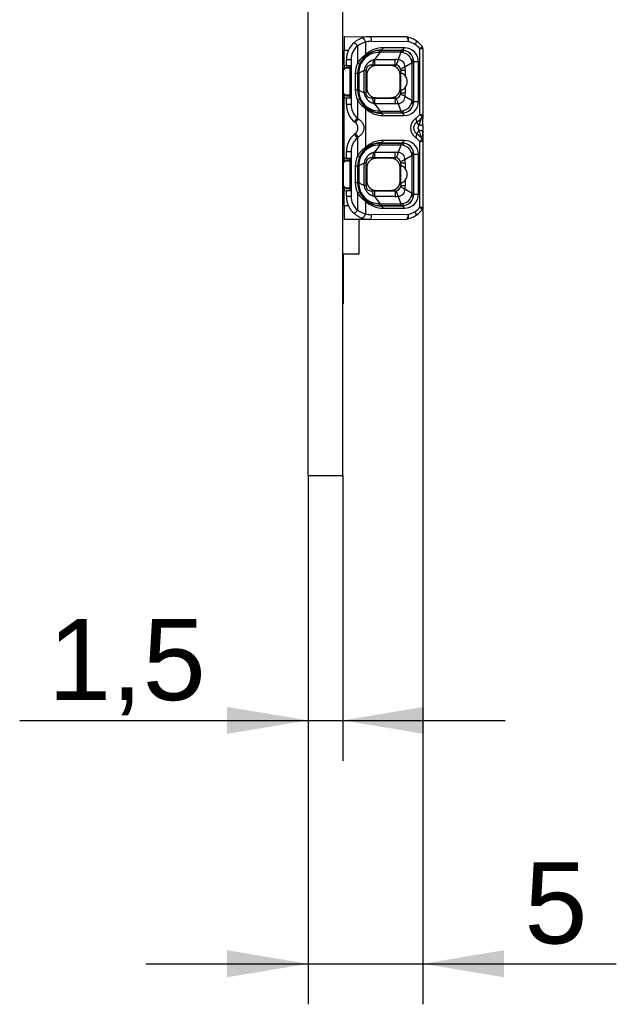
# Model space of a CAD drawing. Header units: millimetres. Extents: x 7 to 819, y 15 to 587.
# Tile 43 of 45: x 696 to 722, y 382 to 425. Entities that reach past the tile are written whole.
import ezdxf
from ezdxf.enums import TextEntityAlignment as Align

# ---------------------------------------------------------------- set-up
doc = ezdxf.new("R2010")
doc.units = ezdxf.units.MM
doc.layers.add('Default', color=7, linetype='Continuous')
doc.layers.add('RECLED_173X50MM_', color=7, linetype='Continuous')
doc.styles.add('SEACAD_Arial', font='arial.ttf')
doc.dimstyles.new('ISO', dxfattribs={"dimtxt": 3.5, "dimasz": 3.5, "dimexe": 1.75, "dimexo": 0, "dimgap": 0.875, "dimtad": 1, "dimtxsty": 'SEACAD_Arial', "dimblk1": '_SE_FILLED', "dimblk2": '_SE_FILLED', "dimsah": 1, "dimcen": 1.75, "dimadec": 0, "dimazin": 0, "dimtfac": 0.5, "dimtdec": 3, "dimtmove": 0, "dimatfit": 3, "dimfxl": 1, "dimarcsym": 0})

# ---------------------------------------------------------------- blocks, each defined once
blk = doc.blocks.new('SE6')
at = {"layer": 'RECLED_173X50MM_', "color": 7, "linetype": 'Continuous'}
for p, q in [((708.851, 405.066), (708.851, 454.566)), ((710.351, 405.066), (710.351, 454.566)), ((710.401, 424.016), (710.401, 423.415)), ((710.401, 424.016), (711.509, 424.006)), ((713.107, 423.992), (711.509, 424.006)), ((710.976, 423.61), (710.976, 422.856)), ((711.186, 423.955), (711.193, 423.956)), ((711.318, 423.765), (711.318, 423.21)), ((711.576, 423.806), (713.174, 423.792)), ((710.351, 423.266), (710.401, 423.266)), ((710.351, 423.191), (710.401, 423.191)), ((710.401, 422.77), (710.401, 423.415)), ((710.588, 423.414), (710.401, 423.415)), ((711.319, 423.208), (711.286, 423.136)), ((711.938, 423.329), (711.713, 423.016)), ((712.098, 423.528), (712.001, 423.428)), ((712.001, 423.428), (712.9, 423.426)), ((712.001, 423.417), (712.001, 423.428)), ((712.001, 423.417), (712.001, 423.332)), ((712.001, 423.417), (712.867, 423.417)), ((712.867, 423.332), (712.001, 423.332)), ((713.001, 423.526), (712.098, 423.528)), ((712.738, 423.009), (712.867, 423.332)), ((712.867, 423.332), (712.867, 423.417)), ((712.9, 423.417), (712.867, 423.417)), ((712.9, 423.425), (713.001, 423.526)), ((712.901, 423.417), (712.901, 423.426)), ((713.669, 420.65), (713.669, 423.481)), ((713.801, 423.481), (713.669, 423.481)), ((713.801, 423.481), (713.801, 420.65)), ((710.401, 422.77), (710.401, 422.591)), ((710.401, 422.77), (710.501, 422.769)), ((710.451, 422.641), (710.501, 422.691)), ((710.701, 423.006), (710.501, 423.006)), ((710.501, 422.769), (710.501, 423.006)), ((710.501, 422.769), (710.676, 422.766)), ((710.501, 422.691), (710.651, 422.691)), ((710.651, 422.641), (710.651, 422.691)), ((710.676, 421.366), (710.676, 422.766)), ((710.701, 423.006), (710.701, 421.09)), ((711.067, 422.817), (710.976, 422.856)), ((711.713, 422.783), (711.601, 422.783)), ((711.601, 422.783), (711.782, 422.758)), ((711.713, 423.016), (711.668, 423.001)), ((711.713, 423.016), (711.713, 422.783)), ((711.713, 423.016), (712.599, 423.016)), ((712.599, 422.783), (711.713, 422.783)), ((712.419, 422.758), (711.782, 422.758)), ((712.419, 422.758), (712.599, 422.783)), ((713.331, 422.875), (713.028, 422.696)), ((713.402, 422.875), (713.331, 422.875)), ((713.331, 421.256), (713.331, 422.875)), ((713.402, 422.916), (713.409, 422.916)), ((713.402, 422.875), (713.402, 421.256)), ((713.611, 422.916), (713.408, 422.916)), ((713.409, 421.216), (713.409, 422.916)), ((713.611, 421.216), (713.611, 422.916)), ((710.371, 422.651), (710.351, 422.651)), ((710.371, 422.404), (710.351, 422.404)), ((710.371, 422.404), (710.371, 422.651)), ((710.371, 422.561), (710.451, 422.641)), ((710.371, 421.39), (710.371, 422.404)), ((710.651, 422.641), (710.451, 422.641)), ((710.651, 422.641), (710.651, 421.491)), ((710.985, 422.416), (710.885, 422.416)), ((710.885, 422.416), (710.885, 421.716)), ((711, 422.416), (710.985, 422.416)), ((710.985, 422.416), (710.985, 421.716)), ((711, 422.443), (711, 422.416)), ((711, 421.716), (711, 422.416)), ((711.034, 422.432), (711.033, 422.416)), ((711.033, 422.416), (711.033, 421.716)), ((711.263, 422.547), (711.034, 422.432)), ((711.263, 421.584), (711.263, 422.547)), ((711.384, 422.359), (711.355, 422.56)), ((711.355, 421.574), (711.355, 422.56)), ((711.384, 422.359), (711.384, 421.772)), ((712.844, 422.544), (712.818, 422.359)), ((712.818, 421.772), (712.818, 422.359)), ((713.037, 422.544), (712.843, 422.544)), ((712.844, 422.418), (712.844, 422.544)), ((713.037, 422.544), (713.037, 422.312)), ((710.451, 421.491), (710.371, 421.571)), ((710.401, 421.541), (710.401, 421.361)), ((710.501, 421.441), (710.451, 421.491)), ((710.451, 421.491), (710.651, 421.491)), ((710.651, 421.441), (710.501, 421.441)), ((710.651, 421.441), (710.651, 421.491)), ((710.885, 421.716), (710.985, 421.716)), ((710.985, 421.716), (711, 421.716)), ((711, 421.716), (711, 421.688)), ((711, 421.716), (711.033, 421.716)), ((711.033, 421.716), (711.034, 421.699)), ((711.034, 421.699), (711.263, 421.584)), ((711.355, 421.574), (711.384, 421.772)), ((712.818, 421.772), (712.844, 421.587)), ((712.843, 421.587), (713.037, 421.587)), ((712.844, 421.587), (712.844, 421.713)), ((713.028, 421.435), (713.331, 421.256)), ((713.037, 421.819), (713.037, 421.587)), ((710.371, 421.39), (710.351, 421.39)), ((710.371, 421.127), (710.351, 421.127)), ((710.371, 421.127), (710.371, 421.39)), ((710.401, 421.361), (710.501, 421.362)), ((710.401, 418.77), (710.401, 421.361)), ((710.501, 421.362), (710.676, 421.366)), ((710.501, 421.09), (710.501, 421.362)), ((710.501, 421.09), (710.701, 421.09)), ((710.976, 421.275), (711.067, 421.314)), ((710.976, 421.276), (710.976, 420.486)), ((711.32, 420.924), (711.287, 420.996)), ((711.782, 421.374), (711.601, 421.348)), ((711.668, 421.13), (711.713, 421.115)), ((711.713, 421.348), (712.599, 421.348)), ((711.713, 421.348), (711.713, 421.115)), ((712.599, 421.115), (711.713, 421.115)), ((711.713, 421.115), (711.938, 420.802)), ((711.782, 421.374), (712.419, 421.374)), ((712.599, 421.348), (712.419, 421.374)), ((712.625, 421.348), (712.599, 421.347)), ((712.867, 420.799), (712.738, 421.122)), ((713.331, 421.256), (713.402, 421.256)), ((713.402, 421.216), (713.409, 421.216)), ((713.409, 421.216), (713.611, 421.216)), ((710.401, 420.941), (710.351, 420.941)), ((710.401, 420.866), (710.351, 420.866)), ((710.371, 420.848), (710.351, 420.848)), ((710.371, 420.212), (710.371, 420.848)), ((711.318, 420.922), (711.318, 419.209)), ((712.001, 420.714), (711.897, 420.72)), ((712.001, 420.799), (712.001, 420.715)), ((712.001, 420.799), (712.867, 420.799)), ((712.001, 420.714), (712.001, 420.703)), ((712.001, 420.714), (712.867, 420.714)), ((712.9, 420.706), (712.001, 420.703)), ((712.001, 420.703), (712.097, 420.603)), ((712.097, 420.603), (713.001, 420.606)), ((712.867, 420.714), (712.867, 420.799)), ((712.867, 420.714), (712.9, 420.714)), ((713.001, 420.606), (712.9, 420.706)), ((712.901, 420.714), (712.901, 420.706)), ((713.669, 420.65), (713.801, 420.65)), ((713.801, 420.65), (713.801, 420.636)), ((713.801, 420.625), (713.801, 420.448)), ((710.371, 420.212), (710.351, 420.212)), ((710.371, 419.955), (710.371, 420.212)), ((710.885, 420.302), (710.844, 420.336)), ((711.016, 420.46), (710.976, 420.486)), ((713.528, 420.312), (713.621, 420.177)), ((713.801, 420.207), (713.801, 419.924)), ((710.371, 419.955), (710.351, 419.955)), ((710.371, 419.317), (710.371, 419.955)), ((710.844, 419.795), (710.885, 419.829)), ((713.621, 419.954), (713.528, 419.819)), ((713.602, 420.037), (713.6, 420.054)), ((713.602, 420.037), (713.621, 419.954)), ((713.801, 419.924), (713.801, 419.491)), ((710.371, 419.317), (710.351, 419.317)), ((710.401, 419.616), (710.371, 419.616)), ((710.976, 419.645), (711.016, 419.671)), ((710.976, 419.645), (710.976, 418.856)), ((711.938, 419.329), (711.713, 419.016)), ((712.098, 419.528), (712.001, 419.428)), ((712.001, 419.417), (712.001, 419.428)), ((712.001, 419.428), (712.9, 419.426)), ((712.001, 419.417), (712.001, 419.332)), ((712.001, 419.417), (712.867, 419.417)), ((712.867, 419.332), (712.001, 419.332)), ((713.001, 419.526), (712.098, 419.528)), ((712.738, 419.009), (712.867, 419.332)), ((712.9, 419.417), (712.867, 419.417)), ((712.9, 419.425), (713.001, 419.526)), ((712.901, 419.417), (712.901, 419.426)), ((713.669, 416.65), (713.669, 419.481)), ((713.801, 419.481), (713.669, 419.481)), ((713.801, 419.481), (713.801, 416.65)), ((710.351, 419.266), (710.401, 419.266)), ((710.351, 419.191), (710.401, 419.191)), ((710.371, 419.13), (710.351, 419.13)), ((710.371, 417.421), (710.371, 419.13)), ((710.701, 419.041), (710.501, 419.041)), ((710.501, 418.769), (710.501, 419.041)), ((710.701, 419.041), (710.701, 417.125)), ((711.319, 419.207), (711.286, 419.136)), ((711.713, 419.016), (711.668, 419.001)), ((711.713, 419.016), (711.713, 418.783)), ((711.713, 419.016), (712.599, 419.016)), ((713.331, 418.875), (713.028, 418.696)), ((713.402, 418.875), (713.331, 418.875)), ((713.331, 417.256), (713.331, 418.875)), ((713.402, 418.916), (713.409, 418.916)), ((713.402, 418.875), (713.402, 417.256)), ((713.611, 418.916), (713.408, 418.916)), ((713.409, 417.216), (713.409, 418.916)), ((713.611, 417.216), (713.611, 418.916)), ((710.371, 418.561), (710.451, 418.641)), ((710.401, 418.77), (710.401, 418.591)), ((710.401, 418.77), (710.501, 418.769)), ((710.451, 418.641), (710.501, 418.691)), ((710.651, 418.641), (710.451, 418.641)), ((710.501, 418.769), (710.676, 418.766)), ((710.501, 418.691), (710.651, 418.691)), ((710.651, 418.641), (710.651, 418.691)), ((710.651, 418.641), (710.651, 417.491)), ((710.676, 417.366), (710.676, 418.766)), ((711.067, 418.817), (710.976, 418.856)), ((711, 418.443), (711, 418.416)), ((711.263, 418.547), (711.034, 418.432)), ((711.263, 417.584), (711.263, 418.547)), ((711.384, 418.359), (711.355, 418.56)), ((711.355, 417.574), (711.355, 418.56)), ((711.713, 418.783), (711.601, 418.783)), ((711.601, 418.783), (711.782, 418.758)), ((712.599, 418.783), (711.713, 418.783)), ((712.419, 418.758), (711.782, 418.758)), ((712.419, 418.758), (712.599, 418.783)), ((712.625, 418.782), (712.599, 418.783)), ((712.844, 418.544), (712.818, 418.359)), ((713.037, 418.544), (712.843, 418.544)), ((712.844, 418.418), (712.844, 418.544)), ((713.037, 418.544), (713.037, 418.312)), ((710.985, 418.416), (710.885, 418.416)), ((710.885, 418.416), (710.885, 417.716)), ((711, 418.416), (710.985, 418.416)), ((710.985, 418.416), (710.985, 417.716)), ((711, 417.716), (711, 418.416)), ((711.034, 418.432), (711.033, 418.416)), ((711.033, 418.416), (711.033, 417.716)), ((711.384, 418.359), (711.384, 417.772)), ((712.818, 417.772), (712.818, 418.359)), ((710.885, 417.716), (710.985, 417.716)), ((710.985, 417.716), (711, 417.716)), ((711, 417.716), (711, 417.688)), ((711, 417.716), (711.033, 417.716)), ((711.033, 417.716), (711.034, 417.699)), ((711.034, 417.699), (711.263, 417.584)), ((711.355, 417.574), (711.384, 417.772)), ((712.818, 417.772), (712.844, 417.587)), ((712.843, 417.587), (713.037, 417.587)), ((712.844, 417.587), (712.844, 417.713)), ((713.037, 417.819), (713.037, 417.587)), ((710.371, 417.421), (710.351, 417.421)), ((710.451, 417.491), (710.371, 417.571)), ((710.401, 417.541), (710.401, 417.361)), ((710.401, 417.361), (710.501, 417.362)), ((710.401, 416.716), (710.401, 417.361)), ((710.501, 417.441), (710.451, 417.491)), ((710.451, 417.491), (710.651, 417.491)), ((710.651, 417.441), (710.501, 417.441)), ((710.501, 417.362), (710.676, 417.366)), ((710.501, 417.125), (710.501, 417.362)), ((710.651, 417.441), (710.651, 417.491)), ((710.976, 417.275), (711.067, 417.314)), ((710.976, 417.276), (710.976, 416.521)), ((711.782, 417.374), (711.601, 417.348)), ((711.713, 417.348), (711.713, 417.115)), ((711.713, 417.348), (712.599, 417.348)), ((711.782, 417.374), (712.419, 417.374)), ((712.599, 417.348), (712.419, 417.374)), ((712.625, 417.348), (712.599, 417.347)), ((713.028, 417.435), (713.331, 417.256)), ((713.331, 417.256), (713.402, 417.256)), ((713.402, 417.216), (713.409, 417.216)), ((713.409, 417.216), (713.611, 417.216)), ((710.401, 416.941), (710.351, 416.941)), ((710.401, 416.866), (710.351, 416.866)), ((710.501, 417.125), (710.701, 417.125)), ((711.287, 416.996), (711.32, 416.924)), ((711.318, 416.921), (711.318, 416.366)), ((711.713, 417.115), (711.668, 417.13)), ((712.599, 417.115), (711.713, 417.115)), ((711.713, 417.115), (711.938, 416.802)), ((712.001, 416.799), (712.001, 416.715)), ((712.001, 416.799), (712.867, 416.799)), ((712.867, 416.799), (712.738, 417.122)), ((712.867, 416.714), (712.867, 416.799)), ((710.401, 416.716), (710.588, 416.717)), ((710.401, 416.716), (710.401, 416.116)), ((713.174, 416.339), (711.576, 416.325)), ((712.001, 416.714), (711.897, 416.72)), ((712.001, 416.714), (712.001, 416.703)), ((712.001, 416.714), (712.867, 416.714)), ((712.9, 416.706), (712.001, 416.703)), ((712.001, 416.703), (712.097, 416.603)), ((712.097, 416.603), (713.001, 416.606)), ((712.867, 416.714), (712.9, 416.714)), ((713.001, 416.606), (712.9, 416.706)), ((712.901, 416.714), (712.901, 416.706)), ((713.669, 416.65), (713.801, 416.65)), ((711.509, 416.125), (710.401, 416.116)), ((711.058, 414.616), (711.058, 416.121)), ((711.509, 416.125), (713.107, 416.139)), ((711.058, 414.616), (710.351, 414.616)), ((710.371, 414.609), (710.351, 414.609)), ((710.371, 414.359), (710.351, 414.359)), ((710.371, 414.365), (710.371, 414.609)), ((710.371, 413.984), (710.371, 414.359)), ((710.371, 413.983), (710.351, 413.983)), ((710.371, 413.566), (710.371, 413.984)), ((710.371, 413.565), (710.351, 413.565)), ((710.371, 413.128), (710.371, 413.566)), ((710.371, 413.128), (710.351, 413.128)), ((710.371, 412.743), (710.371, 413.128)), ((710.371, 412.745), (710.351, 412.745)), ((710.371, 412.5), (710.351, 412.5)), ((710.371, 412.5), (710.371, 412.737)), ((708.851, 405.066), (710.351, 405.066))]:
    blk.add_line(p, q, dxfattribs=at)
for centre, radius, start, end in [((711.501, 423.007), 0.999, 89.499, 108.3285), ((712.984, 423.127), 0.874, 79.2695, 81.9789), ((713.105, 423.792), 0.2, 76.8462, 89.5009), ((712.904, 422.927), 1.088, 56.2541, 76.9003), ((711.501, 423.006), 1, 131.0144, 180), ((711.501, 423.006), 0.8, 131.001, 180), ((711.5, 423.007), 0.999, 108.3025, 131.0198), ((711.587, 422.721), 1.078, 104.4538, 124.5129), ((712.972, 422.925), 0.89, 56.2332, 76.8897), ((712.984, 423.127), 0.874, 63.5257, 69.3399), ((712.979, 422.925), 0.886, 38.8885, 56.643), ((712.919, 422.935), 1.073, 38.7455, 56.6662), ((713.601, 423.481), 0.2, 0, 38.942), ((710.272, 423.016), 0.249, 58.8363, 71.5266), ((711.952, 422.259), 1.144, 123.7381, 148.5382), ((712.001, 422.415), 1.002, 96.0187, 178.4078), ((711.916, 422.447), 0.882, 88.5518, 180.9496), ((712.014, 422.413), 1.028, 135.1838, 156.875), ((711.997, 422.409), 1.019, 89.7982, 134.371), ((712.081, 422.453), 1.075, 89.0618, 135.2606), ((712, 422.423), 0.994, 93.3945, 96.0161), ((712, 422.754), 0.578, 89.9723, 96.1895), ((712, 422.423), 0.994, 89.9975, 93.3945), ((712.769, 422.438), 0.899, 76.9723, 83.7663), ((712.897, 422.914), 0.512, 0.1805, 89.6664), ((712.901, 422.916), 0.501, 359.9633, 90.0317), ((712.864, 422.87), 0.457, 18.6514, 76.3159), ((712.995, 422.909), 0.617, 0.6688, 89.3972), ((712.001, 422.416), 1.116, 156.7364, 180), ((712.001, 422.416), 1.016, 156.7359, 180), ((711.821, 422.457), 0.566, 105.7543, 170.8525), ((330.577, 422.937), 382.022, 359.97677, 0.01186), ((712.598, 421.685), 1.331, 83.9551, 89.9314), ((712.601, 422.539), 0.243, 7.6919, 84.2704), ((712.735, 422.715), 0.294, 356.188, 89.5195), ((711.766, 422.545), 1.271, 359.9581, 6.7887), ((712.471, 422.742), 0.87, 8.7498, 18.3473), ((725.351, 422.871), 11.949, 179.7866, 179.983), ((711.017, 421.149), 1.267, 89.2392, 90.7619), ((712.001, 421.716), 1.116, 180, 203.2666), ((712.001, 421.716), 1.016, 180, 203.2555), ((712.001, 421.716), 1.001, 181.5919, 264.0326), ((711.915, 421.684), 0.882, 179.0311, 271.4643), ((711.822, 421.675), 0.566, 189.1738, 254.2077), ((711.184, 420.417), 1.17, 81.5979, 86.1293), ((712.6, 421.592), 0.244, 275.9442, 352.2185), ((712.734, 421.417), 0.295, 270.7193, 3.5692), ((711.664, 421.592), 1.373, 353.4623, 359.7882), ((711.501, 421.09), 1, 180, 228.9861), ((711.501, 421.09), 0.8, 180, 229.0124), ((711.966, 421.884), 1.161, 211.6338, 236.047), ((712.003, 421.712), 1.016, 202.9848, 224.9567), ((711.995, 421.719), 1.015, 225.5656, 270.3104), ((711.691, 424.92), 3.572, 268.5568, 270.3529), ((715.781, 421.233), 3.184, 177.9409, 182.1337), ((712.593, 422.46), 1.345, 270.26, 276.1699), ((712.899, 421.216), 0.51, 270.2016, 0.0078), ((712.901, 421.215), 0.501, 269.9679, 0.0373), ((712.864, 421.261), 0.457, 283.6845, 341.3483), ((712.999, 421.218), 0.612, 270.1558, 359.8856), ((712.472, 421.389), 0.869, 341.6414, 351.2489), ((725.404, 421.26), 12.002, 180.017, 180.2125), ((710.271, 421.116), 0.25, 288.4931, 301.144), ((712.076, 421.668), 1.065, 224.5296, 271.1298), ((712.007, 421.496), 0.697, 264.3445, 269.4936), ((712.768, 421.703), 0.909, 276.2705, 282.9897), ((712.98, 421.204), 0.884, 304.6205, 321.2051), ((713.601, 420.65), 0.2, 321.0591, 359.9998), ((709.307, 421.81), 2.13, 316.1873, 321.5753), ((706.831, 423.811), 5.362, 319.1237, 321.3171), ((710.701, 420.066), 0.3, 307.8997, 52.0775), ((713.773, 420.066), 0.503, 125.2986, 234.7015), ((713.699, 420.066), 0.3, 124.7621, 235.238), ((712.906, 421.209), 1.091, 304.7479, 321.1608), ((700.762, 420.478), 13.038, 358.7714, 359.857), ((711.501, 419.041), 1, 131.0143, 180), ((709.134, 418.172), 2.358, 38.6377, 43.5015), ((707.374, 416.77), 4.657, 38.5354, 41.0627), ((712.906, 418.922), 1.091, 38.8394, 55.2519), ((720.386, 422.457), 7.213, 200.309, 202.2133), ((710.172, 418.284), 3.821, 20.2584, 22.2416), ((700.638, 419.653), 13.163, 0.1689, 1.215), ((711.501, 419.041), 0.8, 131.0005, 180), ((712.001, 418.415), 1.002, 96.0187, 178.4078), ((711.914, 418.449), 0.88, 88.4253, 181.076), ((711.997, 418.409), 1.019, 89.7982, 134.371), ((712.081, 418.453), 1.075, 89.0615, 135.2726), ((712, 418.423), 0.994, 93.3945, 96.0161), ((712, 418.754), 0.578, 89.9723, 96.1895), ((712, 418.423), 0.994, 89.9975, 93.3945), ((664.968, 419.36), 47.899, 359.9661, 0.0676), ((712.77, 418.44), 0.898, 77.0314, 83.7693), ((712.897, 418.914), 0.512, 0.1805, 89.6664), ((712.901, 418.916), 0.501, 359.9633, 90.0317), ((712.872, 418.878), 0.447, 17.9489, 77.1418), ((712.995, 418.909), 0.617, 0.6688, 89.3972), ((712.98, 418.927), 0.884, 38.7922, 55.3777), ((713.625, 419.493), 0.175, 1.686, 42.5203), ((713.601, 419.481), 0.2, 359.9989, 38.942), ((710.272, 419.016), 0.249, 58.8363, 71.5266), ((711.953, 418.259), 1.144, 123.7508, 148.5328), ((712.014, 418.413), 1.028, 135.1838, 156.8743), ((711.821, 418.457), 0.566, 105.7543, 170.8525), ((331.202, 418.936), 381.397, 359.97683, 0.01197), ((712.598, 417.685), 1.331, 83.9551, 89.9314), ((712.732, 418.712), 0.297, 356.8009, 88.9066), ((712.47, 418.742), 0.872, 8.7572, 18.3348), ((725.351, 418.871), 11.949, 179.7866, 179.983), ((712.001, 418.416), 1.116, 156.7363, 180), ((712.001, 418.416), 1.016, 156.7351, 180), ((712.601, 418.539), 0.243, 7.6919, 84.2687), ((711.766, 418.545), 1.271, 359.9581, 6.7888), ((711.017, 417.149), 1.267, 89.2392, 90.7619), ((712.001, 417.716), 1.116, 180, 203.2635), ((712.001, 417.716), 1.016, 180, 203.2555), ((712.001, 417.716), 1.001, 181.5919, 264.0327), ((711.915, 417.684), 0.882, 179.0311, 271.4643), ((711.664, 417.592), 1.373, 353.4623, 359.7882), ((711.966, 417.885), 1.162, 211.6421, 236.0521), ((712.003, 417.712), 1.016, 202.9853, 224.9584), ((711.822, 417.675), 0.566, 189.1738, 254.2077), ((711.192, 416.476), 1.11, 81.5242, 86.3581), ((711.691, 420.92), 3.572, 268.5569, 270.3529), ((1187.755, 417.292), 475.156, 179.9933, 180.02134), ((712.599, 417.593), 0.245, 276.0546, 352.0984), ((712.736, 417.416), 0.293, 270.4348, 3.8537), ((712.899, 417.216), 0.51, 270.2016, 0.0078), ((712.901, 417.215), 0.501, 269.9679, 0.0373), ((712.999, 417.218), 0.612, 270.1558, 359.8856), ((712.471, 417.389), 0.871, 341.653, 351.2454), ((725.404, 417.26), 12.002, 180.017, 180.2125), ((710.271, 417.116), 0.25, 288.4931, 301.144), ((711.501, 417.125), 1, 180, 228.9852), ((711.501, 417.125), 0.8, 180, 228.9982), ((711.995, 417.719), 1.015, 225.5691, 270.3102), ((712.097, 417.72), 1.116, 225.6686, 269.9971), ((712.007, 417.496), 0.697, 264.3445, 269.4936), ((712.6, 418.398), 1.283, 269.9653, 276.166), ((712.768, 417.703), 0.909, 276.2705, 282.9897), ((712.872, 417.253), 0.447, 282.9825, 342.0501), ((711.501, 417.125), 1, 228.9852, 251.6882), ((711.587, 417.41), 1.079, 235.4849, 255.5394), ((712.971, 417.209), 0.893, 283.1184, 303.7254), ((712.977, 417.208), 0.889, 303.4316, 321.1053), ((712.907, 417.208), 1.09, 303.5472, 321.1736), ((713.601, 416.65), 0.2, 321.0566, 359.9999), ((711.501, 417.127), 1.002, 251.7054, 270.4824), ((712.977, 417.027), 0.898, 278.2563, 280.6998), ((713.105, 416.339), 0.2, 270.4957, 283.1518), ((712.9, 417.217), 1.101, 283.169, 303.5795), ((712.977, 417.027), 0.898, 290.8265, 296.2288)]:
    blk.add_arc(centre, radius, start, end, dxfattribs=at)
for centre, major_axis, ratio, start_param, end_param in [((713.105, 423.792), (-0.002, -0.2), 0.342009, 1.57378, 3.141698), ((711.569, 422.906), (0, -0.9), 0.939686, 3.13353, 3.443577), ((712.889, 422.066), (0, -0.525), 0.116839, 3.975219, 5.449559), ((712.379, 422.066), (-0.746, 0), 0.704087, 2.653791, 3.629395), ((712.889, 418.066), (0, -0.525), 0.116839, 3.975219, 5.449559), ((712.379, 418.066), (-0.746, 0), 0.704087, 2.653791, 3.629395), ((711.568, 417.227), (-0.002, 0.902), 0.939653, 2.838236, 3.147658), ((713.105, 416.339), (-0.002, 0.2), 0.342009, 3.141537, 4.709393)]:
    blk.add_ellipse(centre, major_axis=major_axis, ratio=ratio, start_param=start_param, end_param=end_param, dxfattribs=at)
for points, degree, knots in [([(711.509, 424.006), (711.527, 424.006), (711.545, 423.984), (711.569, 423.91), (711.576, 423.858), (711.576, 423.806)], 3, [0, 0, 0, 0, 0.5, 0.5, 1, 1, 1, 1]), ([(713.174, 423.792), (713.182, 423.841), (713.184, 423.89), (713.175, 423.961), (713.164, 423.984), (713.151, 423.987)], 3, [0, 0, 0, 0, 0.5, 0.5, 1, 1, 1, 1]), ([(710.976, 423.61), (710.941, 423.649), (710.907, 423.688), (710.858, 423.744), (710.844, 423.76), (710.844, 423.76)], 3, [0, 0, 0, 0, 0.5, 0.5, 1, 1, 1, 1]), ([(711.193, 423.956), (711.211, 423.956), (711.235, 423.936), (711.281, 423.865), (711.303, 423.815), (711.317, 423.765)], 3, [0, 0, 0, 0, 0.5, 0.5, 1, 1, 1, 1]), ([(713.509, 423.832), (713.518, 423.822), (713.519, 423.8), (713.504, 423.741), (713.488, 423.703), (713.466, 423.665)], 3, [0, 0, 0, 0, 0.5, 0.5, 1, 1, 1, 1]), ([(713.756, 423.607), (713.762, 423.599), (713.757, 423.583), (713.726, 423.538), (713.7, 423.509), (713.669, 423.481)], 3, [0, 0, 0, 0, 0.5, 0.5, 1, 1, 1, 1]), ([(712.972, 423.314), (712.968, 423.327), (712.96, 423.351), (712.947, 423.378), (712.935, 423.396), (712.924, 423.407), (712.915, 423.413), (712.907, 423.416), (712.902, 423.417), (712.9, 423.417)], 3, [0, 0, 0, 0, 0.208868, 0.39575, 0.560635, 0.70351, 0.824368, 0.9232, 1, 1, 1, 1]), ([(711.601, 422.782), (711.581, 422.78), (711.544, 422.779), (711.492, 422.765), (711.448, 422.744), (711.412, 422.716), (711.386, 422.681), (711.368, 422.642), (711.358, 422.599), (711.358, 422.574), (711.356, 422.56)], 3, [0, 0, 0, 0, 0.192334, 0.35505, 0.490491, 0.603021, 0.700274, 0.792315, 0.88945, 1, 1, 1, 1]), ([(711.782, 422.758), (711.618, 422.758), (711.5, 422.641), (711.384, 422.526), (711.384, 422.359)], 2, [0, 0, 0, 0.5, 0.5, 1, 1, 1]), ([(711.668, 423.001), (711.665, 422.982), (711.659, 422.94), (711.647, 422.885), (711.634, 422.834), (711.618, 422.794), (711.607, 422.787), (711.601, 422.782)], 3, [0, 0, 0, 0, 0.146091, 0.319149, 0.519162, 0.746117, 1, 1, 1, 1]), ([(712.818, 422.359), (712.818, 422.523), (712.701, 422.641), (712.586, 422.758), (712.419, 422.758)], 2, [0, 0, 0, 0.5, 0.5, 1, 1, 1]), ([(712.599, 422.782), (712.604, 422.783), (712.61, 422.783), (712.617, 422.783), (712.62, 422.782), (712.622, 422.782), (712.624, 422.782), (712.625, 422.781)], 3, [0, 0, 0, 0, 0.533331, 0.770577, 0.828309, 0.885689, 1, 1, 1, 1]), ([(713.028, 422.696), (713.009, 422.688), (712.971, 422.673), (712.928, 422.653), (712.896, 422.634), (712.873, 422.618), (712.858, 422.603), (712.849, 422.591), (712.844, 422.581), (712.843, 422.575), (712.841, 422.572)], 3, [0, 0, 0, 0, 0.174645, 0.335116, 0.481407, 0.613513, 0.731429, 0.835151, 0.924676, 1, 1, 1, 1]), ([(713.402, 422.916), (713.401, 422.921), (713.4, 422.934), (713.387, 422.957), (713.358, 422.987), (713.319, 423.006), (713.297, 423.016)], 3, [0, 0, 0, 0, 0.142438, 0.356692, 0.642615, 1, 1, 1, 1]), ([(712.841, 422.572), (712.843, 422.57), (712.843, 422.567), (712.843, 422.564), (712.843, 422.561), (712.844, 422.555), (712.844, 422.549), (712.843, 422.544)], 3, [0, 0, 0, 0, 0.235071, 0.293359, 0.351912, 0.470779, 1, 1, 1, 1]), ([(712.844, 422.418), (712.845, 422.424), (712.848, 422.434), (712.863, 422.441), (712.883, 422.44), (712.908, 422.431), (712.937, 422.414), (712.969, 422.388), (713.003, 422.355), (713.026, 422.326), (713.037, 422.312)], 3, [0, 0, 0, 0, 0.146939, 0.285271, 0.415946, 0.540088, 0.659008, 0.774193, 0.887282, 1, 1, 1, 1]), ([(711.601, 421.349), (711.532, 421.346), (711.467, 421.367), (711.377, 421.448), (711.353, 421.508), (711.355, 421.574)], 3, [0, 0, 0, 0, 0.5, 0.5, 1, 1, 1, 1]), ([(711.384, 421.772), (711.384, 421.608), (711.5, 421.49), (711.615, 421.374), (711.782, 421.374)], 2, [0, 0, 0, 0.5, 0.5, 1, 1, 1]), ([(712.419, 421.374), (712.583, 421.373), (712.701, 421.49), (712.818, 421.605), (712.818, 421.772)], 2, [0, 0, 0, 0.5, 0.5, 1, 1, 1]), ([(712.843, 421.587), (712.844, 421.582), (712.844, 421.576), (712.843, 421.57), (712.843, 421.568), (712.843, 421.567), (712.843, 421.564), (712.843, 421.561), (712.841, 421.559)], 3, [0, 0, 0, 0, 0.529074, 0.648021, 0.706614, 0.735796, 0.764942, 1, 1, 1, 1]), ([(713.037, 421.819), (713.026, 421.805), (713.003, 421.776), (712.969, 421.743), (712.937, 421.717), (712.908, 421.7), (712.883, 421.691), (712.863, 421.69), (712.848, 421.697), (712.845, 421.707), (712.844, 421.713)], 3, [0, 0, 0, 0, 0.112718, 0.225807, 0.340992, 0.459912, 0.584054, 0.714729, 0.853061, 1, 1, 1, 1]), ([(711.601, 421.349), (711.605, 421.346), (711.612, 421.342), (711.623, 421.325), (711.632, 421.301), (711.641, 421.271), (711.649, 421.238), (711.656, 421.202), (711.662, 421.167), (711.666, 421.142), (711.668, 421.13)], 3, [0, 0, 0, 0, 0.160397, 0.310683, 0.450856, 0.580916, 0.700861, 0.810691, 0.910404, 1, 1, 1, 1]), ([(713.402, 421.216), (713.4, 421.208), (713.398, 421.192), (713.384, 421.171), (713.365, 421.153), (713.343, 421.138), (713.32, 421.125), (713.304, 421.118), (713.297, 421.115)], 3, [0, 0, 0, 0, 0.217467, 0.414629, 0.591473, 0.747986, 0.884163, 1, 1, 1, 1]), ([(712.9, 420.714), (712.904, 420.715), (712.914, 420.716), (712.931, 420.729), (712.952, 420.758), (712.965, 420.796), (712.972, 420.817)], 3, [0, 0, 0, 0, 0.150016, 0.366779, 0.650162, 1, 1, 1, 1]), ([(713.669, 420.65), (713.7, 420.622), (713.726, 420.593), (713.757, 420.548), (713.762, 420.532), (713.756, 420.524)], 3, [0, 0, 0, 0, 0.5, 0.5, 1, 1, 1, 1]), ([(711.016, 420.46), (711.041, 420.443), (711.089, 420.41), (711.148, 420.353), (711.195, 420.291), (711.229, 420.225), (711.25, 420.154), (711.256, 420.101), (711.256, 420.067), (711.256, 420.049), (711.253, 420.016), (711.241, 419.95), (711.202, 419.857), (711.125, 419.753), (711.053, 419.699), (711.016, 419.671)], 3, [0, 0, 0, 0, 0.092957, 0.178452, 0.258247, 0.3345, 0.409675, 0.486343, 0.500502, 0.514705, 0.543277, 0.601319, 0.722629, 0.856959, 1, 1, 1, 1]), ([(713.482, 420.476), (713.504, 420.438), (713.521, 420.402), (713.537, 420.343), (713.537, 420.322), (713.528, 420.312)], 3, [0, 0, 0, 0, 0.5, 0.5, 1, 1, 1, 1]), ([(713.6, 420.054), (713.6, 420.065), (713.6, 420.087), (713.606, 420.119), (713.614, 420.149), (713.619, 420.168), (713.621, 420.177)], 3, [0, 0, 0, 0, 0.270491, 0.531384, 0.770064, 1, 1, 1, 1]), ([(713.621, 420.177), (713.631, 420.202), (713.65, 420.252), (713.677, 420.325), (713.704, 420.39), (713.726, 420.445), (713.741, 420.486), (713.748, 420.506), (713.75, 420.512)], 3, [0, 0, 0, 0, 0.1806224, 0.3638665, 0.5498486, 0.69593, 0.8165564, 0.9159554, 0.9159554, 0.9159554, 0.9159554]), ([(713.801, 420.207), (713.799, 420.205), (713.796, 420.201), (713.781, 420.195), (713.76, 420.19), (713.734, 420.186), (713.705, 420.182), (713.677, 420.18), (713.648, 420.178), (713.63, 420.178), (713.621, 420.177)], 3, [0, 0, 0, 0, 0.157442, 0.305579, 0.444421, 0.573984, 0.69429, 0.805367, 0.907253, 1, 1, 1, 1]), ([(713.528, 419.819), (713.537, 419.809), (713.537, 419.788), (713.521, 419.729), (713.504, 419.693), (713.482, 419.655)], 3, [0, 0, 0, 0, 0.5, 0.5, 1, 1, 1, 1]), ([(712.9, 419.417), (712.906, 419.416), (712.917, 419.414), (712.932, 419.4), (712.945, 419.381), (712.956, 419.36), (712.965, 419.338), (712.97, 419.322), (712.971, 419.314)], 3, [0, 0, 0, 0, 0.21638, 0.412888, 0.589513, 0.746245, 0.883076, 1, 1, 1, 1]), ([(713.756, 419.607), (713.762, 419.599), (713.757, 419.583), (713.726, 419.538), (713.7, 419.509), (713.669, 419.481)], 3, [0, 0, 0, 0, 0.5, 0.5, 1, 1, 1, 1]), ([(711.668, 419.001), (711.665, 418.982), (711.659, 418.94), (711.647, 418.885), (711.634, 418.834), (711.618, 418.794), (711.607, 418.787), (711.601, 418.782)], 3, [0, 0, 0, 0, 0.146091, 0.319149, 0.519162, 0.746117, 1, 1, 1, 1]), ([(713.297, 419.016), (713.308, 419.011), (713.334, 418.999), (713.367, 418.978), (713.395, 418.949), (713.399, 418.927), (713.402, 418.916)], 3, [0, 0, 0, 0, 0.181506, 0.408716, 0.681575, 1, 1, 1, 1]), ([(711.601, 418.782), (711.581, 418.78), (711.544, 418.779), (711.492, 418.765), (711.448, 418.744), (711.412, 418.716), (711.386, 418.681), (711.368, 418.642), (711.358, 418.599), (711.358, 418.574), (711.356, 418.56)], 3, [0, 0, 0, 0, 0.192334, 0.35505, 0.490491, 0.603021, 0.700274, 0.792315, 0.88945, 1, 1, 1, 1]), ([(711.782, 418.758), (711.618, 418.758), (711.5, 418.641), (711.384, 418.526), (711.384, 418.359)], 2, [0, 0, 0, 0.5, 0.5, 1, 1, 1]), ([(712.818, 418.359), (712.818, 418.523), (712.701, 418.641), (712.586, 418.758), (712.419, 418.758)], 2, [0, 0, 0, 0.5, 0.5, 1, 1, 1]), ([(713.028, 418.696), (713.009, 418.688), (712.971, 418.673), (712.928, 418.653), (712.896, 418.634), (712.873, 418.618), (712.858, 418.603), (712.849, 418.591), (712.844, 418.581), (712.843, 418.575), (712.841, 418.572)], 3, [0, 0, 0, 0, 0.174645, 0.335116, 0.481407, 0.613513, 0.731429, 0.835151, 0.924676, 1, 1, 1, 1]), ([(712.841, 418.572), (712.843, 418.57), (712.843, 418.567), (712.843, 418.564), (712.843, 418.561), (712.844, 418.555), (712.844, 418.549), (712.843, 418.544)], 3, [0, 0, 0, 0, 0.235071, 0.293359, 0.351912, 0.470779, 1, 1, 1, 1]), ([(712.844, 418.418), (712.845, 418.424), (712.848, 418.434), (712.863, 418.441), (712.883, 418.44), (712.908, 418.431), (712.937, 418.414), (712.969, 418.388), (713.003, 418.355), (713.026, 418.326), (713.037, 418.312)], 3, [0, 0, 0, 0, 0.146939, 0.285271, 0.415946, 0.540088, 0.659008, 0.774193, 0.887282, 1, 1, 1, 1]), ([(711.384, 417.772), (711.384, 417.608), (711.5, 417.49), (711.615, 417.374), (711.782, 417.374)], 2, [0, 0, 0, 0.5, 0.5, 1, 1, 1]), ([(712.419, 417.374), (712.583, 417.373), (712.701, 417.49), (712.818, 417.605), (712.818, 417.772)], 2, [0, 0, 0, 0.5, 0.5, 1, 1, 1]), ([(712.843, 417.587), (712.844, 417.582), (712.844, 417.576), (712.843, 417.57), (712.843, 417.568), (712.843, 417.567), (712.843, 417.564), (712.843, 417.561), (712.841, 417.559)], 3, [0, 0, 0, 0, 0.529074, 0.648021, 0.706614, 0.735796, 0.764942, 1, 1, 1, 1]), ([(713.037, 417.819), (713.026, 417.805), (713.003, 417.776), (712.969, 417.743), (712.937, 417.717), (712.908, 417.7), (712.883, 417.691), (712.863, 417.69), (712.848, 417.697), (712.845, 417.707), (712.844, 417.713)], 3, [0, 0, 0, 0, 0.112718, 0.225807, 0.340992, 0.459912, 0.584054, 0.714729, 0.853061, 1, 1, 1, 1]), ([(711.356, 417.574), (711.358, 417.559), (711.358, 417.529), (711.371, 417.48), (711.394, 417.436), (711.428, 417.399), (711.473, 417.373), (711.53, 417.353), (711.575, 417.351), (711.601, 417.349)], 3, [0, 0, 0, 0, 0.123631, 0.232374, 0.336798, 0.45002, 0.572337, 0.753147, 1, 1, 1, 1]), ([(712.841, 417.559), (712.844, 417.553), (712.848, 417.539), (712.873, 417.512), (712.927, 417.477), (712.992, 417.45), (713.028, 417.435)], 3, [0, 0, 0, 0, 0.165359, 0.387197, 0.665442, 1, 1, 1, 1]), ([(713.297, 417.115), (713.31, 417.121), (713.335, 417.132), (713.362, 417.151), (713.381, 417.168), (713.392, 417.183), (713.398, 417.196), (713.401, 417.207), (713.402, 417.213), (713.402, 417.216)], 3, [0, 0, 0, 0, 0.212085, 0.401116, 0.567077, 0.709956, 0.829741, 0.926424, 1, 1, 1, 1]), ([(712.9, 416.714), (712.904, 416.715), (712.914, 416.716), (712.931, 416.729), (712.952, 416.758), (712.965, 416.796), (712.972, 416.817)], 3, [0, 0, 0, 0, 0.150016, 0.366779, 0.650162, 1, 1, 1, 1]), ([(710.844, 416.371), (710.844, 416.371), (710.858, 416.387), (710.907, 416.443), (710.941, 416.482), (710.976, 416.521)], 3, [0, 0, 0, 0, 0.5, 0.5, 1, 1, 1, 1]), ([(711.317, 416.366), (711.302, 416.312), (711.278, 416.259), (711.229, 416.188), (711.204, 416.17), (711.186, 416.176)], 3, [0, 0, 0, 0, 0.5, 0.5, 1, 1, 1, 1]), ([(711.576, 416.325), (711.576, 416.273), (711.569, 416.221), (711.545, 416.147), (711.527, 416.125), (711.509, 416.125)], 3, [0, 0, 0, 0, 0.5, 0.5, 1, 1, 1, 1]), ([(713.151, 416.144), (713.164, 416.147), (713.175, 416.17), (713.184, 416.241), (713.182, 416.29), (713.174, 416.339)], 3, [0, 0, 0, 0, 0.5, 0.5, 1, 1, 1, 1]), ([(713.509, 416.299), (713.517, 416.311), (713.518, 416.332), (713.503, 416.391), (713.488, 416.428), (713.467, 416.466)], 3, [0, 0, 0, 0, 0.5, 0.5, 1, 1, 1, 1]), ([(713.669, 416.65), (713.7, 416.622), (713.726, 416.593), (713.757, 416.548), (713.762, 416.532), (713.756, 416.524)], 3, [0, 0, 0, 0, 0.5, 0.5, 1, 1, 1, 1])]:
    blk.add_open_spline(points, degree=degree, knots=knots, dxfattribs=at)
for points in [[(711.896, 423.411), (711.908, 423.412), (711.923, 423.382), (711.938, 423.329)], [(712.738, 423.009), (712.697, 422.867), (712.657, 422.787), (712.625, 422.781)], [(711.034, 422.432), (711.012, 422.436), (711.001, 422.44), (711, 422.443)], [(711.356, 422.56), (711.352, 422.556), (711.321, 422.551), (711.263, 422.547)], [(711, 421.688), (711.001, 421.692), (711.012, 421.695), (711.034, 421.699)], [(713.028, 421.435), (712.911, 421.48), (712.846, 421.523), (712.841, 421.559)], [(712.738, 421.122), (712.699, 421.264), (712.66, 421.344), (712.625, 421.35)], [(711.897, 420.72), (711.908, 420.72), (711.923, 420.749), (711.938, 420.802)], [(711.938, 419.329), (711.923, 419.382), (711.908, 419.411), (711.896, 419.411)], [(712.738, 419.009), (712.697, 418.867), (712.657, 418.787), (712.625, 418.781)], [(711.034, 418.432), (711.012, 418.436), (711.001, 418.44), (711, 418.443)], [(711.356, 418.56), (711.352, 418.556), (711.321, 418.551), (711.263, 418.547)], [(711, 417.688), (711.001, 417.692), (711.012, 417.695), (711.034, 417.699)], [(712.738, 417.122), (712.699, 417.264), (712.66, 417.344), (712.625, 417.35)], [(711.938, 416.802), (711.923, 416.749), (711.909, 416.72), (711.897, 416.72)]]:
    blk.add_open_spline(points, degree=3, dxfattribs=at)
for points, weights in [([(713.801, 419.924), (713.801, 419.94), (713.728, 419.952), (713.621, 419.954)], [1.14758095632, 0.950810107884, 0.950806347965, 1.14756967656]), ([(711.668, 417.13), (711.648, 417.268), (711.625, 417.343), (711.601, 417.349)], [1.02448116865, 0.991842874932, 0.991839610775, 1.02447137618])]:
    blk.add_rational_spline(points, weights, degree=3, dxfattribs=at)
blk = doc.blocks.new('DMBLK78')
at = {"layer": 'Default', "linetype": 'Continuous'}
for points in [[(705.351, 393.924), (708.851, 394.508), (705.351, 395.091)], [(713.851, 393.924), (713.851, 395.091), (710.351, 394.508)]]:
    blk.add_hatch(color=7, dxfattribs=at).paths.add_polyline_path(points)
at = {"layer": 'Default', "color": 7, "linetype": 'Continuous'}
for p, q in [((708.851, 405.066), (708.851, 392.758)), ((710.351, 405.066), (710.351, 392.758)), ((696.414, 394.508), (717.351, 394.508))]:
    blk.add_line(p, q, dxfattribs=at)
at = {"layer": 'Default', "color": 7, "linetype": 'Continuous', "style": 'SEACAD_Arial'}
blk.add_text('1,5', height=3.5, dxfattribs=at).set_placement((697.639, 398.883), align=Align.TOP_LEFT)
blk = doc.blocks.new('_SE_FILLED')
at = {"color": 0}
blk.add_line((0, 0), (-1, 0), dxfattribs=at)
blk.add_solid([(0, 0), (-1, -0.1665), (-1, 0.1665), (0, 0)], dxfattribs=at)
blk = doc.blocks.new('DMBLK79')
at = {"layer": 'Default', "linetype": 'Continuous'}
for points in [[(705.351, 383.424), (708.851, 384.008), (705.351, 384.591)], [(717.301, 383.424), (717.301, 384.591), (713.801, 384.008)]]:
    blk.add_hatch(color=7, dxfattribs=at).paths.add_polyline_path(points)
at = {"layer": 'Default', "color": 7, "linetype": 'Continuous'}
for p, q in [((713.801, 416.65), (713.801, 382.258)), ((708.851, 405.066), (708.851, 382.258)), ((701.851, 384.008), (722.14, 384.008))]:
    blk.add_line(p, q, dxfattribs=at)
at = {"layer": 'Default', "color": 7, "linetype": 'Continuous', "style": 'SEACAD_Arial'}
blk.add_text('5', height=3.5, dxfattribs=at).set_placement((718.175, 388.383), align=Align.TOP_LEFT)

msp = doc.modelspace()

# ---------------------------------------------------------------- block references
at = {"layer": 'Default'}
msp.add_blockref('SE6', (0, 0), dxfattribs=at)

# ---------------------------------------------------------------- dimensions: what is measured, and where the dimension line sits
at = {"layer": 'Default', "color": 7, "linetype": 'Continuous'}
dim = msp.add_linear_dim(base=(713.800537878, 384.007803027), p1=(708.850537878, 405.065520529), p2=(713.800537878, 416.649835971), text='\\A1;<> ', dimstyle='ISO', override={"dimdec": 1}, dxfattribs=at)
dim.commit()
dim.dimension.update_dxf_attribs({"geometry": 'DMBLK79', "text_midpoint": (716.950405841, 384.007803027), "dimtype": 160})
dim = msp.add_linear_dim(base=(708.851, 394.508), p1=(708.851, 405.066), p2=(710.351, 405.066), angle=0, text='\\A1;<> ', dimstyle='ISO', dxfattribs=at)
dim.commit()
dim.dimension.update_dxf_attribs({"geometry": 'DMBLK78', "text_midpoint": (705.712, 394.508), "dimtype": 161})

doc.saveas('drawing.dxf')
